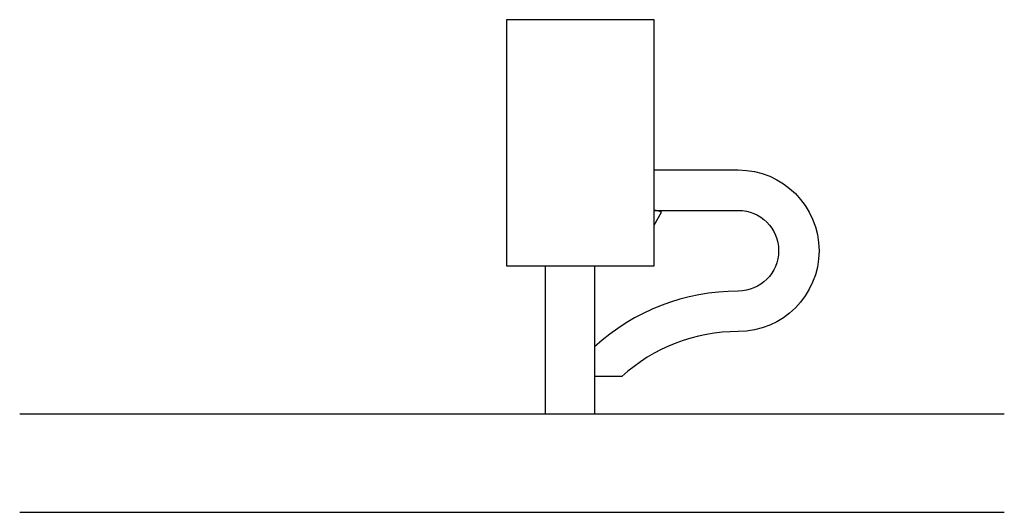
# Model space of a CAD drawing. Header units: inches. Extents: x 34 to 234, y 67 to 167.
import ezdxf

# ---------------------------------------------------------------- set-up
doc = ezdxf.new("R2010")
doc.units = ezdxf.units.IN
doc.header["$MEASUREMENT"] = 0

msp = doc.modelspace()

# ---------------------------------------------------------------- linework, layer by layer
for p, q in [((162.74, 124.99), (164.24, 127.59)), ((164.24, 127.59), (164.24, 127.59)), ((140.64, 116.71), (140.64, 86.68)), ((150.64, 116.71), (150.64, 86.68)), ((156.16, 94.23), (150.64, 94.23)), ((33.88, 86.68), (233.88, 86.68)), ((33.88, 66.68), (233.88, 66.68))]:
    msp.add_line(p, q)
msp.add_lwpolyline([(132.74, 116.71), (162.74, 116.71), (162.74, 166.71), (132.74, 166.71)], close=True)
for points in [[(162.74, 136.19), (179.84, 136.19, -1), (179.84, 103.39, 0.18684), (156.16, 94.23, 0.18684)], [(162.74, 127.99), (179.84, 127.99, -1), (179.84, 111.59, 0.18684), (150.64, 100.29, 2.582668)]]:
    msp.add_lwpolyline(points, format="xyb")
msp.add_arc((162.74, 124.99), 3, 60, 90)

doc.saveas('drawing.dxf')
